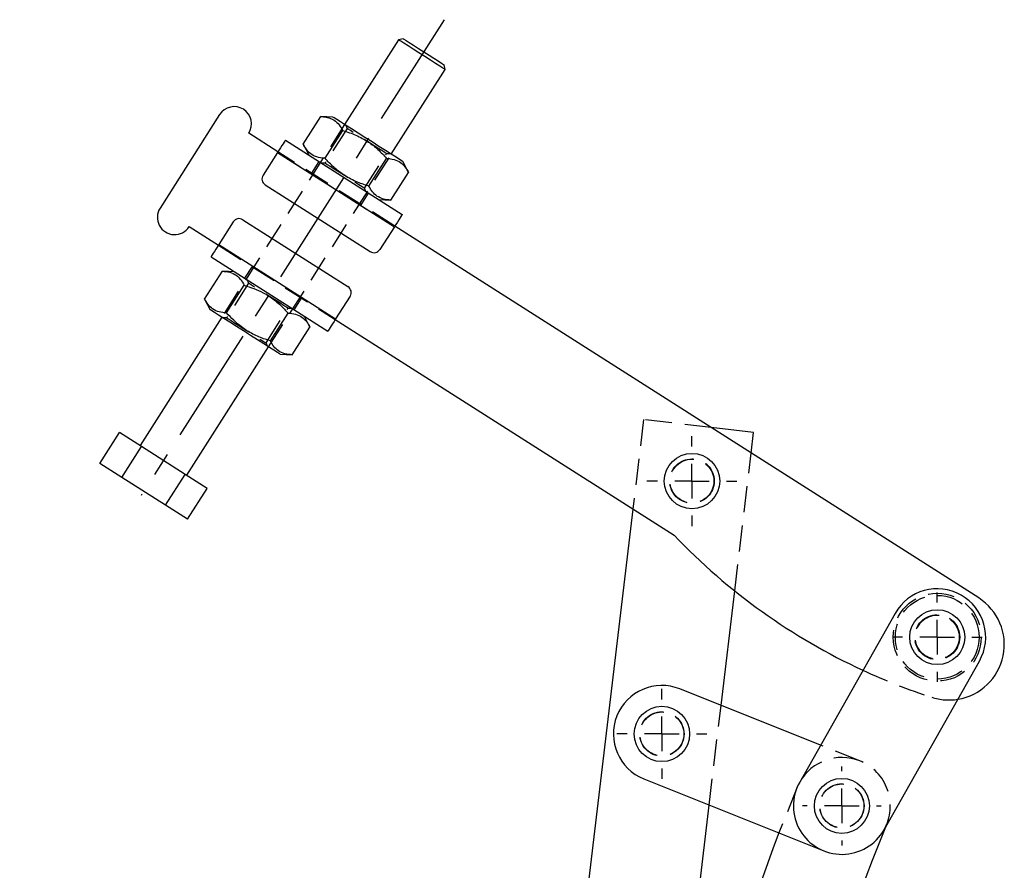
# Model space of a CAD drawing. Extents: x 35 to 509, y 18 to 386.
# Tile 16 of 21: x 35 to 98, y 332 to 386. Entities that reach past the tile are written whole.
import ezdxf

# ---------------------------------------------------------------- set-up
doc = ezdxf.new("R2010")
doc.units = 0
doc.header["$LTSCALE"] = 1.333333
doc.linetypes.add('CENTERX2', pattern=[20.32, 12.7, -2.54, 2.54, -2.54])
doc.linetypes.add('HIDDEN', pattern=[1.905, 1.27, -0.635])
doc.layers.get('0').update_dxf_attribs({"linetype": 'CONTINUOUS'})
doc.styles.add('SLDTEXTSTYLE0', font='TXT', dxfattribs={"width": 0.75})
doc.dimstyles.new('SLDDIMSTYLE3', dxfattribs={"dimtxt": 4.666667, "dimasz": 4.402667, "dimexe": 0, "dimexo": 0.0625, "dimgap": 1.166667, "dimtad": 1, "dimdec": 4, "dimlfac": 3, "dimzin": 12, "dimtxsty": 'SLDTEXTSTYLE0', "dimsah": 1, "dimcen": 0.09, "dimazin": 3, "dimtfac": 1, "dimtdec": 0, "dimtofl": 0, "dimtmove": 0, "dimatfit": 3, "dimtolj": 1, "dimtzin": 12})

# ---------------------------------------------------------------- blocks, each defined once
blk = doc.blocks.new('_D_10')
at = {"color": 179, "linetype": 'CONTINUOUS'}
for p, q in [((68.861, 309.733), (66.977, 293.898)), ((53.262, 267.738), (34.852, 267.738))]:
    blk.add_line(p, q, dxfattribs=at)
blk.add_arc((63.863, 267.738), 27.678, 83.2129, 180, dxfattribs=at)
for points in [[(67.134, 295.222), (62.762, 296.073), (62.708, 294.719)], [(36.185, 267.738), (37.208, 272.074), (35.857, 272.18)]]:
    blk.add_solid(points, dxfattribs=at)
at = {"color": 179, "linetype": 'CONTINUOUS', "insert": (39.577, 292.004, 0.044), "char_height": 4.6667, "attachment_point": 1, "rotation": 33.96023, "style": 'SLDTEXTSTYLE0'}
blk.add_mtext('97°', dxfattribs=at)
blk = doc.blocks.new('SW_CENTERMARKSYMBOL_13')
at = {"color": 0, "linetype": 'CONTINUOUS'}
for p, q in [((0, 2.222), (0, 2.889)), ((0, 0), (0, 1.111)), ((-2.222, 0), (-2.889, 0)), ((0, 0), (-1.111, 0)), ((0, 0), (0, -1.111)), ((0, 0), (1.111, 0)), ((2.222, 0), (2.889, 0)), ((0, -2.222), (0, -2.889))]:
    blk.add_line(p, q, dxfattribs=at)
blk = doc.blocks.new('SW_CENTERMARKSYMBOL_14')
at = {"color": 0, "linetype": 'CONTINUOUS'}
for p, q in [((0, 2.222), (0, 2.875)), ((0, 0), (0, 1.111)), ((-2.222, 0), (-2.875, 0)), ((0, 0), (-1.111, 0)), ((0, 0), (0, -1.111)), ((0, 0), (1.111, 0)), ((2.222, 0), (2.875, 0)), ((0, -2.222), (0, -2.875))]:
    blk.add_line(p, q, dxfattribs=at)
blk = doc.blocks.new('SW_CENTERMARKSYMBOL_15')
at = {"color": 0, "linetype": 'CONTINUOUS'}
for p, q in [((0, 2.222), (0, 2.533)), ((0, 0), (0, 1.111)), ((-2.222, 0), (-2.533, 0)), ((0, 0), (-1.111, 0)), ((0, 0), (0, -1.111)), ((0, 0), (1.111, 0)), ((2.222, 0), (2.533, 0)), ((0, -2.222), (0, -2.533))]:
    blk.add_line(p, q, dxfattribs=at)
blk = doc.blocks.new('SW_CENTERMARKSYMBOL_16')
at = {"color": 0, "linetype": 'CONTINUOUS'}
for p, q in [((0, 2.222), (0, 2.889)), ((0, 0), (0, 1.111)), ((-2.222, 0), (-2.889, 0)), ((0, 0), (-1.111, 0)), ((0, 0), (0, -1.111)), ((0, 0), (1.111, 0)), ((2.222, 0), (2.889, 0)), ((0, -2.222), (0, -2.889))]:
    blk.add_line(p, q, dxfattribs=at)

msp = doc.modelspace()

# ---------------------------------------------------------------- linework, layer by layer
at = {"color": 179, "linetype": 'CENTERX2', "ltscale": 0.444444}
msp.add_line((62.103198, 386.162055), (42.646151, 355.60927), dxfattribs=at)
at = {"color": 7, "linetype": 'CONTINUOUS'}
for p, q in [((59.171254, 384.867719), (55.709571, 379.431947)), ((59.478063, 384.935787), (59.171254, 384.867719)), ((62.1703, 382.95782), (62.102229, 383.264632)), ((58.708617, 377.522049), (62.1703, 382.95782)), ((47.682215, 380.065246), (43.862427, 374.067152)), ((53.051135, 378.157984), (54.187888, 379.942991)), ((54.959809, 379.90942), (54.187888, 379.942991)), ((51.431023, 377.677882), (49.556619, 378.871564)), ((54.457978, 377.26206), (55.594732, 379.047067)), ((51.908497, 378.427642), (59.406113, 373.652906)), ((53.051135, 378.157984), (53.40802, 377.472696)), ((51.40715, 377.64039), (50.476076, 376.178355)), ((51.40715, 377.64039), (58.904766, 372.865654)), ((57.271667, 375.470205), (58.40842, 377.255212)), ((59.815265, 376.359288), (59.458378, 377.044576)), ((58.67851, 374.574281), (59.815265, 376.359288)), ((50.61222, 375.564738), (57.360075, 371.267475)), ((57.90659, 374.607852), (58.67851, 374.574281)), ((48.566182, 373.179307), (47.635108, 371.717272)), ((49.1798, 373.315451), (55.927654, 369.018194)), ((45.736831, 372.873469), (47.611235, 371.679787)), ((58.904766, 372.865654), (57.973692, 371.403619)), ((96.416719, 349.029466), (58.928639, 372.903146)), ((47.635108, 371.717272), (55.132725, 366.942542)), ((47.133761, 370.930027), (54.631377, 366.155291)), ((46.72461, 368.223645), (47.861364, 370.008651)), ((48.633285, 369.975081), (47.861364, 370.008651)), ((48.131454, 367.327714), (49.268208, 369.112727)), ((46.72461, 368.223645), (47.081495, 367.53835)), ((56.063798, 368.404571), (55.132725, 366.942542)), ((50.945142, 365.535866), (52.081896, 367.320873)), ((47.831257, 367.060877), (42.579048, 358.813502)), ((53.48874, 366.424949), (53.131854, 367.110237)), ((55.108851, 366.905051), (76.866327, 353.049156)), ((52.351986, 364.639942), (53.48874, 366.424949)), ((45.578095, 356.90361), (50.830304, 365.150986)), ((51.580065, 364.673513), (52.351986, 364.639942)), ((81.962907, 359.645278), (79.237754, 359.969613)), ((39.999579, 357.663536), (41.264884, 359.650404)), ((42.671727, 358.75448), (41.264884, 359.650404)), ((81.806792, 358.333565), (81.962907, 359.645278)), ((41.406422, 356.767612), (42.671727, 358.75448)), ((45.485415, 356.962632), (42.671727, 358.75448)), ((41.406422, 356.767612), (39.999579, 357.663536)), ((44.22011, 354.975757), (41.406422, 356.767612)), ((44.22011, 354.975757), (45.485415, 356.962632)), ((46.892259, 356.066701), (45.485415, 356.962632)), ((45.626954, 354.079833), (46.892259, 356.066701)), ((45.626954, 354.079833), (44.22011, 354.975757)), ((74.217348, 354.736114), (69.018874, 311.056731)), ((79.87782, 342.125675), (80.753691, 349.485044)), ((91.048569, 348.038598), (84.925748, 337.204613)), ((90.34274, 334.143202), (96.465561, 344.977191)), ((86.263885, 339.572374), (77.234164, 343.182667)), ((74.924166, 337.405129), (86.479247, 332.785137)), ((75.36311, 304.191509), (79.116517, 335.728931))]:
    msp.add_line(p, q, dxfattribs=at)
at = {"color": 7, "linetype": 'HIDDEN'}
for p, q in [((55.709571, 379.431947), (47.831257, 367.060877)), ((55.788082, 379.381945), (55.874402, 379.173654)), ((55.874402, 379.173654), (54.461551, 376.955096)), ((50.830304, 365.150986), (58.708617, 377.522049)), ((51.40715, 377.64039), (58.904766, 372.865654)), ((58.928639, 372.903146), (51.431023, 377.677882)), ((56.991996, 375.343618), (58.404848, 377.562176)), ((58.404848, 377.562176), (58.630106, 377.57205)), ((54.064061, 377.054907), (53.586588, 376.30514)), ((54.461551, 376.955096), (54.236293, 376.945221)), ((56.773075, 374.27588), (57.250548, 375.025641)), ((57.078317, 375.135326), (56.991996, 375.343618)), ((47.611235, 371.679787), (55.108851, 366.905051)), ((47.635108, 371.717272), (55.132725, 366.942542)), ((49.7668, 370.307052), (49.289326, 369.557285)), ((49.547878, 369.239308), (48.135026, 367.02075)), ((49.461558, 369.447606), (49.547878, 369.239308)), ((52.475813, 367.528025), (52.953286, 368.277786)), ((50.665472, 365.409279), (52.078323, 367.627837)), ((52.078323, 367.627837), (52.303581, 367.637711)), ((48.135026, 367.02075), (47.909769, 367.010882)), ((50.751792, 365.200981), (50.665472, 365.409279)), ((74.901627, 360.485677), (74.217348, 354.736114)), ((79.237754, 359.969613), (74.901627, 360.485677)), ((80.753691, 349.485044), (81.806792, 358.333565)), ((79.116517, 335.728931), (79.87782, 342.125675)), ((88.789241, 338.562675), (86.263885, 339.572374)), ((84.763901, 336.873966), (83.588928, 333.940755)), ((90.434167, 334.304973), (90.504587, 334.473849))]:
    msp.add_line(p, q, dxfattribs=at)
at = {"color": 7, "linetype": 'CONTINUOUS', "flags": 128}
for points in [[(62.1703, 382.95782), (62.14374, 382.974735), (62.027586, 383.048711), (61.82618, 383.176973), (61.552175, 383.351469), (61.222789, 383.561231), (60.858718, 383.793087), (60.482837, 384.032459), (60.118766, 384.264308), (59.78938, 384.474076), (59.515375, 384.648572), (59.313968, 384.776835), (59.197815, 384.850804), (59.171254, 384.867719)], [(59.478063, 384.935787), (59.522771, 384.907316), (59.653849, 384.823843), (59.862363, 384.691057), (60.134104, 384.517998), (60.450553, 384.316475), (60.790146, 384.100209), (61.129737, 383.883944), (61.446187, 383.682421), (61.717928, 383.509368), (61.926443, 383.376576), (62.05752, 383.293103), (62.102229, 383.264632), (62.102229, 383.264632)], [(58.333736, 377.760785), (57.918598, 378.025165), (57.474412, 378.308035), (57.019364, 378.597826), (56.572084, 378.88267), (56.150883, 379.150905), (55.773005, 379.391548), (55.453921, 379.594754), (55.206694, 379.752196), (55.041445, 379.857432), (54.964941, 379.906148), (54.959809, 379.90942)], [(51.908497, 378.427642), (51.898864, 378.412516), (51.870334, 378.367713), (51.824005, 378.294969), (51.761656, 378.197058), (51.685683, 378.077763), (51.599007, 377.941659), (51.504958, 377.793978), (51.40715, 377.64039)], [(59.458378, 377.044576), (59.457095, 377.045397), (59.395787, 377.084438), (59.244954, 377.180494), (59.010774, 377.329625), (58.702832, 377.525738), (58.333736, 377.760785)], [(59.406113, 373.652906), (59.39648, 373.63778), (59.36795, 373.592977), (59.321621, 373.520233), (59.259272, 373.422329), (59.183299, 373.303027), (59.096623, 373.166923), (59.002574, 373.019242), (58.904766, 372.865654)], [(47.635108, 371.717272), (47.5373, 371.56369), (47.443251, 371.41601), (47.356575, 371.279899), (47.280603, 371.160604), (47.218253, 371.0627), (47.171924, 370.989949), (47.143395, 370.945153), (47.133761, 370.930027)], [(51.580065, 364.673513), (51.534022, 364.702831), (51.397778, 364.789596), (51.176911, 364.930256), (50.880463, 365.119044), (50.520571, 365.348231), (50.111969, 365.608445), (49.671385, 365.889023), (49.216856, 366.178484), (48.766991, 366.46497), (48.340209, 366.73676), (47.95398, 366.982722), (47.624117, 367.192796), (47.364126, 367.358364), (47.184649, 367.472659), (47.093036, 367.531006), (47.081495, 367.53835)], [(55.132725, 366.942542), (55.034917, 366.788954), (54.940867, 366.641274), (54.854191, 366.50517), (54.778219, 366.385868), (54.71587, 366.287964), (54.66954, 366.215213), (54.641011, 366.170417), (54.631377, 366.155291)]]:
    msp.add_lwpolyline(points, dxfattribs=at)
at = {"color": 7, "linetype": 'HIDDEN', "flags": 128}
for points in [[(58.404848, 377.562176), (58.399606, 377.565514), (58.321842, 377.615039), (58.156397, 377.7204), (57.915544, 377.873782), (57.617145, 378.063815), (57.283329, 378.276399), (56.938857, 378.49577), (56.609274, 378.705658), (56.319024, 378.890499), (56.089635, 379.036583), (55.938119, 379.133076), (55.875714, 379.172813), (55.874402, 379.173654)], [(54.461551, 376.955096), (54.482476, 376.941771), (54.590442, 376.873014), (54.782685, 376.750586), (55.044947, 376.583567), (55.357777, 376.384348), (55.697973, 376.167699), (56.040306, 375.949691), (56.359385, 375.746493)], [(56.359385, 375.746493), (56.631546, 375.573169), (56.836605, 375.442582), (56.959352, 375.364407), (56.991996, 375.343618)], [(52.078323, 367.627837), (52.066539, 367.63534), (51.973577, 367.694541), (51.794548, 367.808551), (51.54273, 367.968921), (51.236798, 368.163749), (50.899442, 368.37859), (50.555683, 368.597505), (50.231016, 368.804267), (49.949519, 368.983531), (49.73207, 369.122013), (49.594796, 369.209433), (49.547878, 369.239308)], [(48.135026, 367.02075), (48.146811, 367.013247), (48.239773, 366.954046), (48.418801, 366.840035), (48.67062, 366.679666), (48.976552, 366.484838), (49.313907, 366.270003), (49.657666, 366.051082), (49.982334, 365.844327), (50.263831, 365.665056), (50.48128, 365.526581), (50.618554, 365.439161), (50.665472, 365.409279)]]:
    msp.add_lwpolyline(points, dxfattribs=at)
at = {"color": 7, "linetype": 'CONTINUOUS'}
for centre, radius in [((78.01207, 356.534838), 1.777778), ((93.757064, 346.507894), 1.763889), ((76.079165, 340.2939), 1.777778), ((87.634244, 335.673906), 1.763889)]:
    msp.add_circle(centre, radius, dxfattribs=at)
at = {"color": 7, "linetype": 'HIDDEN'}
for centre, radius in [((78.01207, 356.534838), 1.422222), ((78.01207, 356.534838), 1.411111), ((93.757064, 346.507894), 2.822222), ((93.757064, 346.507894), 2.688889), ((93.757064, 346.507894), 1.444444), ((93.757064, 346.507894), 1.422222), ((93.757064, 346.507894), 1.411111), ((76.079165, 340.2939), 1.422222), ((76.079165, 340.2939), 1.411111), ((87.634244, 335.673906), 1.422222), ((87.634244, 335.673906), 1.411111)]:
    msp.add_circle(centre, radius, dxfattribs=at)
at = {"color": 7, "linetype": 'CONTINUOUS'}
for centre, radius, start, end in [((48.619417, 379.468405), 1.111111, 327.50963711, 147.50963711), ((50.850957, 375.939619), 0.444444, 147.50963711, 237.50963711), ((44.799629, 373.470312), 1.111111, 147.50963711, 327.50963711), ((48.941063, 372.940573), 0.444444, 57.50963711, 147.50963711), ((57.598811, 371.642358), 0.444444, 237.50963711, 327.50963711), ((55.688917, 368.643311), 0.444444, 327.50963711, 57.50963711), ((105.783048, 380.686507), 40, 223.70407306, 245.16665958), ((93.757064, 346.507894), 3.111111, 330.52707098, 150.52707098), ((94.506825, 346.03042), 3.555556, 279.23470314, 57.50963711), ((76.079165, 340.2939), 3.111111, 68.20730361, 248.20730361), ((87.634244, 335.673906), 3.111111, 150.52707098, 330.52707098), ((181.945536, 296.243424), 105.333333, 159.02957261, 176.85096268), ((181.945536, 296.243424), 99.111111, 157.41652202, 178.5759248)]:
    msp.add_arc(centre, radius, start, end, dxfattribs=at)
at = {"color": 7, "linetype": 'HIDDEN'}
for centre, radius, start, end in [((105.783048, 380.686507), 40, 245.16665958, 251.976409), ((94.506825, 346.03042), 3.555556, 251.976409, 279.23470314), ((87.634244, 335.673906), 3.111111, 68.20730361, 150.52707098), ((87.634244, 335.673906), 3.111111, 330.52707098, 68.20730361)]:
    msp.add_arc(centre, radius, start, end, dxfattribs=at)
at = {"color": 7, "linetype": 'CONTINUOUS'}
for points, knots in [([(54.187888, 379.942991), (54.422392, 379.916063), (54.810196, 379.871533), (55.231077, 379.584646), (55.456189, 379.300677), (55.563983, 379.103354), (55.594732, 379.047067)], [0, 0, 0, 0, 0.385643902, 0.637748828, 0.896666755, 1, 1, 1, 1]), ([(55.594732, 379.047067), (55.87897, 378.954407), (56.453607, 378.76708), (57.214716, 378.347735), (57.870524, 377.834174), (58.22803, 377.449375), (58.40842, 377.255212)], [0, 0, 0, 0, 0.264602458, 0.534941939, 0.765340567, 1, 1, 1, 1]), ([(54.457978, 377.26206), (54.393968, 377.266117), (54.173556, 377.280089), (53.820593, 377.362922), (53.381148, 377.620955), (53.174716, 377.95688), (53.051135, 378.157984)], [0, 0, 0, 0, 0.103333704, 0.355813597, 0.614354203, 1, 1, 1, 1]), ([(57.271667, 375.470205), (56.987429, 375.562864), (56.412792, 375.750192), (55.651683, 376.169537), (54.995875, 376.683098), (54.638369, 377.067897), (54.457978, 377.26206)], [0, 0, 0, 0, 0.26460239, 0.534941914, 0.765340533, 1, 1, 1, 1]), ([(58.40842, 377.255212), (58.570555, 377.240313), (58.89834, 377.210192), (59.293698, 377.023772), (59.599873, 376.732867), (59.74303, 376.484573), (59.815265, 376.359288)], [0, 0, 0, 0, 0.2646022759, 0.5349419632, 0.7653403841, 1, 1, 1, 1]), ([(58.67851, 374.574281), (58.516376, 374.589179), (58.188591, 374.619299), (57.793234, 374.805732), (57.487056, 375.096624), (57.3439, 375.34492), (57.271667, 375.470205)], [0, 0, 0, 0, 0.264602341, 0.534942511, 0.765340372, 1, 1, 1, 1]), ([(47.861364, 370.008651), (48.023499, 369.993753), (48.351284, 369.963634), (48.74664, 369.777201), (49.052818, 369.486308), (49.195974, 369.238013), (49.268208, 369.112727)], [0, 0, 0, 0, 0.264602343, 0.534942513, 0.765340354, 1, 1, 1, 1]), ([(49.268208, 369.112727), (49.681751, 368.97178), (50.365637, 368.738691), (51.215948, 368.178329), (51.729877, 367.710433), (52.003768, 367.407333), (52.081896, 367.320873)], [0, 0, 0, 0, 0.385644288, 0.637748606, 0.896666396, 1, 1, 1, 1]), ([(48.131454, 367.327714), (47.969319, 367.342612), (47.641534, 367.372732), (47.246178, 367.559165), (46.939999, 367.850056), (46.796844, 368.098357), (46.72461, 368.223645)], [0, 0, 0, 0, 0.26460212, 0.534942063, 0.765339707, 1, 1, 1, 1]), ([(50.945142, 365.535866), (50.833751, 365.570097), (50.450194, 365.687968), (49.808579, 365.954621), (48.93958, 366.48621), (48.434076, 367.012592), (48.131454, 367.327714)], [0, 0, 0, 0, 0.103333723, 0.3558134, 0.614354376, 1, 1, 1, 1]), ([(52.081896, 367.320873), (52.24403, 367.305975), (52.571816, 367.275855), (52.967172, 367.089422), (53.27335, 366.79853), (53.416506, 366.550234), (53.48874, 366.424949)], [0, 0, 0, 0, 0.264602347, 0.53494252, 0.765340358, 1, 1, 1, 1]), ([(52.351986, 364.639942), (52.189851, 364.654841), (51.862067, 364.684962), (51.466709, 364.871382), (51.160532, 365.162287), (51.017376, 365.410581), (50.945142, 365.535866)], [0, 0, 0, 0, 0.2646022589, 0.5349419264, 0.7653404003, 1, 1, 1, 1])]:
    msp.add_open_spline(points, degree=3, knots=knots, dxfattribs=at)

# ---------------------------------------------------------------- block references
at = {"color": 179, "linetype": 'CONTINUOUS'}
for name, p in [('SW_CENTERMARKSYMBOL_13', (78.01207, 356.534838)), ('SW_CENTERMARKSYMBOL_14', (93.757064, 346.507894)), ('SW_CENTERMARKSYMBOL_16', (76.079165, 340.2939)), ('SW_CENTERMARKSYMBOL_15', (87.634244, 335.673906))]:
    msp.add_blockref(name, p, dxfattribs=at)

# ---------------------------------------------------------------- dimensions: what is measured, and where the dimension line sits
dim = msp.add_angular_dim_2l(base=(45.484937, 288.433327), line1=((69.018874, 311.056731), (74.901628, 360.485674)), line2=((54.595334, 267.737954), (71.484223, 267.737954)), dimstyle='SLDDIMSTYLE3', dxfattribs=at)
dim.commit()
dim.dimension.update_dxf_attribs({"geometry": '_D_10', "text_midpoint": (48.401989, 290.694667), "dimtype": 162})

doc.saveas('drawing.dxf')
